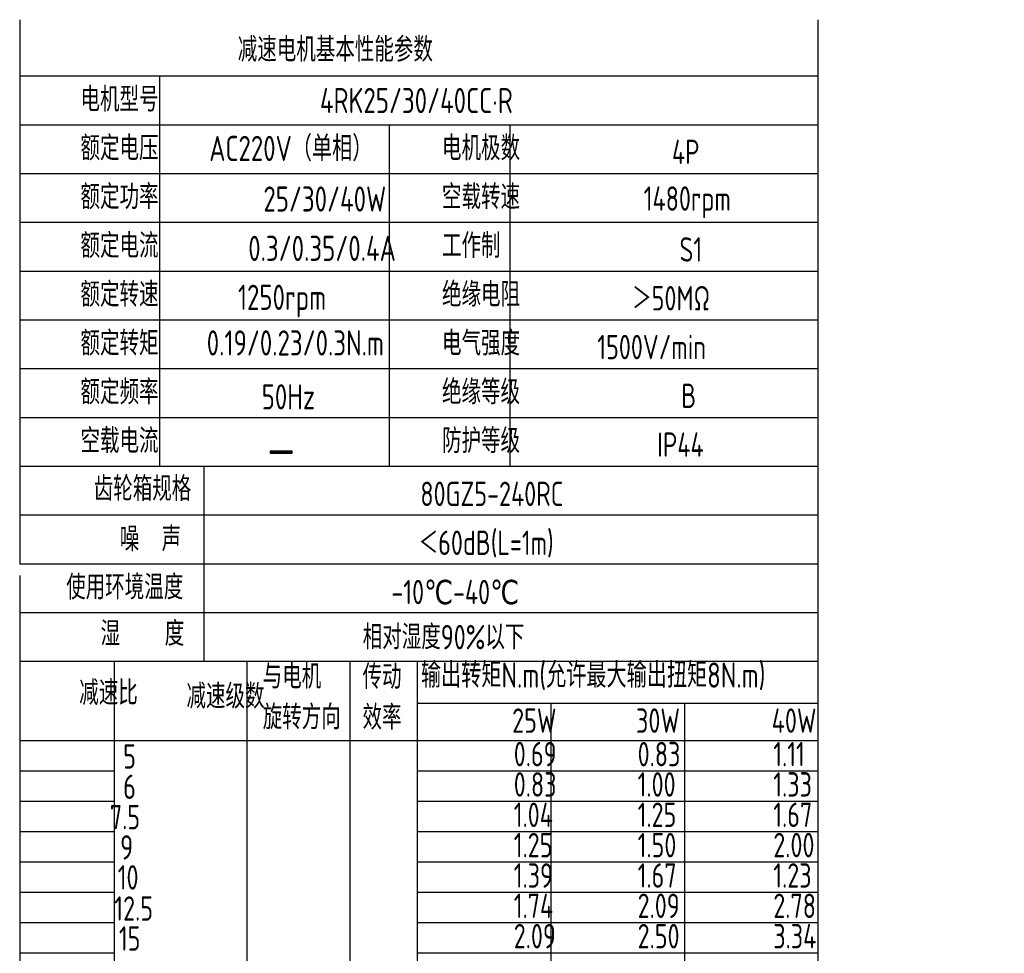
# Model space of a CAD drawing. Header units: inches. Extents: x -739 to 4096, y 9 to 1581.
# Tile 10 of 36: x 1565 to 1841, y 322 to 583. Entities that reach past the tile are written whole.
import ezdxf

# ---------------------------------------------------------------- set-up
doc = ezdxf.new("R2010")
doc.units = ezdxf.units.IN
doc.header["$LTSCALE"] = 10
doc.header["$MEASUREMENT"] = 0
for name, color, linetype in [('1轮廓实线层', 7, 'Continuous'), ('2细线层', 4, 'Continuous'), ('6文字层', 3, 'Continuous')]:
    doc.layers.add(name, color=color, linetype=linetype)
doc.styles.add('PC_TEXTSTYLE', font='isocp.shx', dxfattribs={"width": 0.8, "bigfont": 'HZFS.SHX'})

msp = doc.modelspace()

# ---------------------------------------------------------------- linework, layer by layer
at = {"layer": '1轮廓实线层'}
for p, q in [((1564.949, 583), (1564.949, 430.563)), ((1788.381, 583), (1788.381, 192.181)), ((1564.949, 427.348), (1564.949, 153.317))]:
    msp.add_line(p, q, dxfattribs=at)
at = {"layer": '1轮廓实线层', "color": 4}
for p, q in [((1676.274, 391.653), (1788.381, 391.653)), ((1713.644, 391.653), (1713.644, 177.302)), ((1751.014, 391.653), (1751.014, 177.302))]:
    msp.add_line(p, q, dxfattribs=at)
at = {"layer": '2细线层'}
for p, q in [((1788.381, 567.152), (1564.949, 567.152)), ((1604.087, 567.152), (1604.087, 457.881)), ((1788.381, 553.493), (1564.949, 553.493)), ((1668.418, 553.493), (1668.418, 457.881)), ((1702.109, 553.493), (1702.109, 457.881)), ((1788.381, 539.834), (1564.949, 539.834)), ((1788.381, 526.175), (1564.949, 526.175)), ((1788.381, 512.516), (1564.949, 512.516)), ((1788.381, 498.857), (1564.949, 498.857)), ((1788.381, 485.198), (1564.949, 485.198)), ((1788.381, 471.539), (1564.949, 471.539)), ((1788.381, 457.881), (1564.949, 457.881)), ((1616.504, 457.881), (1616.504, 403.245)), ((1788.381, 444.222), (1564.949, 444.222)), ((1788.381, 430.563), (1564.949, 430.563)), ((1788.381, 430.563), (1564.949, 430.563)), ((1788.381, 416.904), (1564.949, 416.904)), ((1788.381, 416.904), (1564.949, 416.904)), ((1732.326, 403.245), (1564.949, 403.245)), ((1788.381, 403.245), (1564.949, 403.245)), ((1591.494, 177.302), (1591.494, 403.245)), ((1628.587, 177.302), (1628.587, 403.245)), ((1657.433, 177.302), (1657.433, 403.245)), ((1676.274, 177.302), (1676.274, 403.245)), ((1564.949, 381.208), (1788.381, 381.208)), ((1564.949, 372.712), (1591.494, 372.712)), ((1676.274, 372.712), (1788.381, 372.712)), ((1564.949, 364.216), (1591.494, 364.216)), ((1676.274, 364.216), (1788.381, 364.216)), ((1564.949, 355.72), (1591.494, 355.72)), ((1676.274, 355.72), (1788.381, 355.72)), ((1564.949, 347.224), (1591.494, 347.224)), ((1676.274, 347.224), (1788.381, 347.224)), ((1564.949, 338.728), (1591.494, 338.728)), ((1676.274, 338.728), (1788.381, 338.728)), ((1564.949, 330.232), (1591.494, 330.232)), ((1676.274, 330.232), (1788.381, 330.232)), ((1564.949, 321.736), (1591.494, 321.736)), ((1676.274, 321.736), (1788.381, 321.736))]:
    msp.add_line(p, q, dxfattribs=at)

# ---------------------------------------------------------------- texts
at = {"layer": '6文字层', "attachment_point": 1, "style": 'PC_TEXTSTYLE'}
for s, insert, char_height, width in [('{\\C3;减速电机基本性能参数}', (1625.985, 578.054), 6.82948, 79.68493), ('{\\C3;         电机型号 }', (1553.849, 564.098), 6.82948, 79.68493), ('\\pi10.421;{\\C3;      4RK25/30/40CC·R}', (1619.254, 563.883), 7.04396, 97.70874), ('{\\C3;         额定电压}', (1553.849, 550.439), 6.82948, 79.68493), ('{\\C3;       AC220V（单相）}', (1595.453, 550.469), 7.04396, 82.18743), ('{\\C3;         电机极数}', (1655.047, 550.439), 6.82948, 79.68493), ('{\\C3;         4P}', (1719.411, 549.391), 6.82948, 79.68493), ('{\\C3;         额定功率}', (1553.849, 536.78), 6.82948, 79.68493), ('{\\C3;         空载转速}', (1655.047, 536.78), 6.82948, 79.68493), ('{\\C3;              25/30/40W}', (1588.069, 536.308), 7.04396, 82.18743), ('{\\C3;          1480rpm}', (1708.394, 536.325), 6.82948, 79.68493), ('{\\C3;         额定电流}', (1553.849, 523.121), 6.82948, 79.68493), ('{\\C3;         工作制}', (1655.047, 523.121), 6.82948, 79.68493), ('{\\C3;              0.3/0.35/0.4A}', (1583.818, 522.492), 7.04396, 82.18743), ('{\\C3;           S1}', (1715.295, 522.073), 6.82948, 79.68493), ('{\\C3;         额定转速}', (1553.849, 509.462), 6.82948, 79.68493), ('{\\C3;         绝缘电阻}', (1655.047, 509.462), 6.82948, 79.68493), ('{\\C3;       1250rpm}', (1603.501, 508.784), 7.04396, 82.18743), ('{\\C3;       ＞50MΩ}', (1714.523, 508.414), 6.82948, 79.68493), ('{\\C3;         额定转矩}', (1553.849, 495.804), 6.82948, 79.68493), ('{\\C3;       0.19/0.23/0.3N.m}', (1594.754, 496.009), 7.04396, 82.18743), ('{\\C3;         电气强度}', (1655.047, 495.804), 6.82948, 79.68493), ('{\\C3;  1500V/min}', (1720.391, 494.755), 6.82948, 79.68493), ('{\\C3;         额定频率}', (1553.849, 482.145), 6.82948, 79.68493), ('{\\C3;         绝缘等级}', (1655.047, 482.145), 6.82948, 79.68493), ('{\\C3;        50Hz}', (1606.913, 480.918), 7.04396, 82.18743), ('{\\C3;          B}', (1718.896, 481.096), 6.82948, 79.68493), ('{\\C3;         空载电流}', (1553.849, 468.486), 6.82948, 79.68493), ('{\\C3;         防护等级}', (1655.047, 468.486), 6.82948, 79.68493), ('{\\C3;         IP44}', (1715.295, 467.437), 6.82948, 79.68493), ('{\\C3;        \\H1.6708x;—}', (1609.31, 468.793), 6.82948, 79.68493), ('{\\C3;              齿轮箱规格}', (1541.94, 455.071), 6.82948, 79.68493), ('{\\C3;             80GZ5-240RC}', (1636.494, 453.644), 6.82948, 79.68493), ('{\\C3;              噪  声}', (1549.225, 440.988), 6.82948, 79.68493), ('{\\C3;              ＜60dB(L=1m)}', (1632.9, 439.944), 6.82948, 79.68493), ('{\\C3;       使用环境温度}', (1556.09, 427.509), 6.82948, 79.68493), ('{\\C3;       -10℃-40℃}', (1647.12, 426.151), 6.82948, 79.68493), ('{\\C3;           湿    度}', (1553.218, 414.5), 6.82948, 79.68493), ('{\\C3;      相对湿度90%以下}', (1642.232, 413.527), 6.82948, 79.68493), ('{\\C3;与电机\\P旋转方向}', (1632.967, 402.502), 6.8295, 79.68493), ('{\\C3;传动\\P效率}', (1660.92, 402.43), 6.8295, 79.68493), ('{\\C3;输出转矩N.m(允许最大输出扭矩8N.m)}', (1677.266, 402.996), 7.04396, 122.53347), ('{\\C3;              减速比}', (1537.877, 397.94), 6.82948, 79.68493), ('{\\C3;              减速级数}', (1567.901, 396.949), 6.82948, 79.68493), ('{\\C3;                25W}', (1652.823, 390.157), 6.82948, 79.68493), ('{\\C3;                30W}', (1687.502, 390.157), 6.82948, 79.68493), ('{\\C3;                40W}', (1725.478, 390.157), 6.82948, 79.68493), ('{\\C3;                0.69}', (1653.268, 380.776), 6.82948, 79.68493), ('{\\C3;                0.83}', (1687.947, 380.776), 6.82948, 79.68493), ('{\\C3;                1.11}', (1725.923, 380.776), 6.82948, 79.68493), ('{\\C3;                   5}', (1534.568, 380.135), 6.82948, 79.68493), ('{\\C3;                0.83}', (1653.268, 372.28), 6.82948, 79.68493), ('{\\C3;                1.00}', (1687.947, 372.28), 6.82948, 79.68493), ('{\\C3;                1.33}', (1725.923, 372.28), 6.82948, 79.68493), ('{\\C3;                   6}', (1534.568, 371.639), 6.82948, 79.68493), ('{\\C3;                1.04}', (1653.268, 363.784), 6.82948, 79.68493), ('{\\C3;                1.25}', (1687.947, 363.784), 6.82948, 79.68493), ('{\\C3;                1.67}', (1725.923, 363.784), 6.82948, 79.68493), ('{\\C3;                  7.5}', (1533.969, 363.143), 6.82948, 79.68493), ('{\\C3;                  9}', (1536.846, 354.647), 6.82948, 79.68493), ('{\\C3;                1.25}', (1653.268, 355.288), 6.82948, 79.68493), ('{\\C3;                1.50}', (1687.947, 355.288), 6.82948, 79.68493), ('{\\C3;                2.00}', (1725.923, 355.288), 6.82948, 79.68493), ('{\\C3;                   10}', (1533.049, 346.253), 6.82948, 79.68493), ('{\\C3;                1.39}', (1653.268, 346.792), 6.82948, 79.68493), ('{\\C3;                1.67}', (1687.947, 346.792), 6.82948, 79.68493), ('{\\C3;                1.23}', (1725.923, 346.792), 6.82948, 79.68493), ('{\\C3;                   12.5}', (1532.099, 337.549), 6.82948, 79.68493), ('{\\C3;                1.74}', (1653.268, 338.295), 6.82948, 79.68493), ('{\\C3;                2.09}', (1687.947, 338.295), 6.82948, 79.68493), ('{\\C3;                2.78}', (1725.923, 338.295), 6.82948, 79.68493), ('{\\C3;                   15}', (1533.37, 329.158), 6.82948, 79.68493), ('{\\C3;                2.09}', (1653.268, 329.799), 6.82948, 79.68493), ('{\\C3;                2.50}', (1687.947, 329.799), 6.82948, 79.68493), ('{\\C3;                3.34}', (1725.923, 329.799), 6.82948, 79.68493)]:
    msp.add_mtext(s, dxfattribs=dict(at, insert=insert, char_height=char_height, width=width))

doc.saveas('drawing.dxf')
